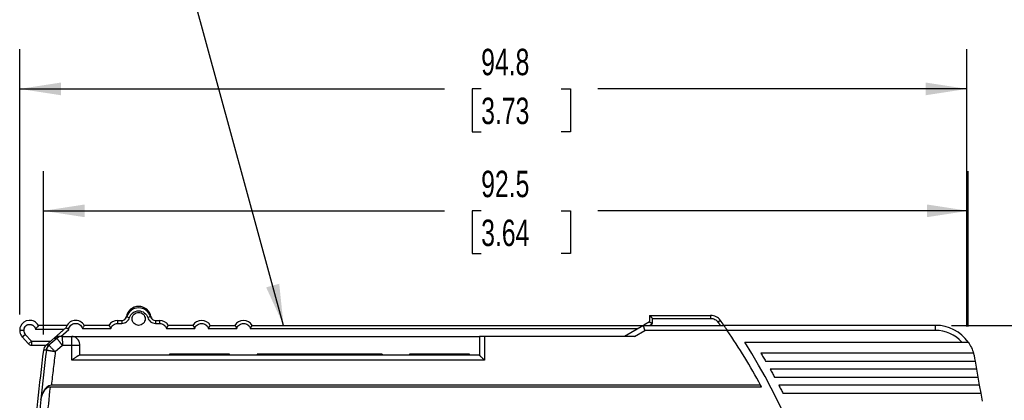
# Model space of a CAD drawing. Header units: millimetres. Extents: x 8 to 341, y 8 to 262.
# Tile 8 of 16: x 117 to 216, y 136 to 174. Entities that reach past the tile are written whole.
import ezdxf

# ---------------------------------------------------------------- set-up
doc = ezdxf.new("R2010")
doc.units = ezdxf.units.MM
doc.header["$LTSCALE"] = 1.25
doc.layers.add('DIMENSIONS', color=140, linetype='Continuous', lineweight=25)
doc.layers.add('TEXT', color=140, linetype='Continuous', lineweight=25)
doc.styles.add('SLDTEXTSTYLE0', font='TXT', dxfattribs={"width": 0.7})
doc.dimstyles.new('SLDDIMSTYLE0', dxfattribs={"dimtxt": 2.69751, "dimasz": 4.1275, "dimexe": 0, "dimexo": 0.0625, "dimgap": 0.674377, "dimtad": 0, "dimtih": 1, "dimtoh": 1, "dimrnd": 1e-09, "dimzin": 12, "dimdsep": 46, "dimtxsty": 'SLDTEXTSTYLE0', "dimsah": 1, "dimcen": 0.09, "dimadec": 0, "dimazin": 3, "dimtfac": 1, "dimtofl": 0, "dimtmove": 0, "dimatfit": 3, "dimfxl": 0, "dimfrac": 2, "dimtolj": 1, "dimtzin": 12, "dimarcsym": 0})
doc.dimstyles.new('SLDDIMSTYLE2', dxfattribs={"dimtxt": 2.69751, "dimasz": 4.1275, "dimexe": 0, "dimexo": 0.0625, "dimgap": 0.674377, "dimtad": 0, "dimtih": 1, "dimtoh": 1, "dimrnd": 1e-09, "dimzin": 4, "dimdsep": 46, "dimtxsty": 'SLDTEXTSTYLE0', "dimsah": 1, "dimcen": 0.09, "dimadec": 0, "dimazin": 1, "dimtfac": 1, "dimtofl": 0, "dimtmove": 0, "dimatfit": 3, "dimfxl": 0, "dimfrac": 2, "dimtolj": 1, "dimtzin": 12, "dimarcsym": 0})
doc.dimstyles.new('SLDDIMSTYLE3', dxfattribs={"dimtxt": 0.18, "dimasz": 4.1275, "dimexe": 0, "dimexo": 0.0625, "dimgap": 0, "dimtad": 0, "dimtih": 1, "dimtoh": 1, "dimdec": 0, "dimrnd": 1e-09, "dimzin": 0, "dimdsep": 46, "dimtxsty": 'Standard', "dimsah": 1, "dimcen": 0.09, "dimadec": 0, "dimazin": 0, "dimtfac": 4.1275, "dimtdec": 0, "dimtofl": 0, "dimtmove": 0, "dimatfit": 3, "dimfxl": 0, "dimfrac": 2, "dimtolj": 1, "dimtzin": 0, "dimarcsym": 0})

# ---------------------------------------------------------------- blocks, each defined once
blk = doc.blocks.new('_D_4')
at = {"layer": 'DIMENSIONS'}
for p, q in [((210.436, 143.459), (230.05, 143.459)), ((226.081, 143.459), (226.081, 129.97)), ((222.073, 125.078), (221.167, 125.078)), ((221.167, 125.078), (221.167, 120.791)), ((230.089, 125.078), (230.995, 125.078)), ((230.995, 125.078), (230.995, 120.791)), ((221.167, 120.791), (222.073, 120.791)), ((226.081, 103.784), (226.081, 120.187)), ((230.995, 120.791), (230.089, 120.791))]:
    blk.add_line(p, q, dxfattribs=at)
for points in [[(226.081, 143.459), (225.446, 139.332), (226.716, 139.332)], [(226.081, 103.784), (226.716, 107.912), (225.446, 107.912)]]:
    blk.add_solid(points, dxfattribs=at)
at = {"layer": 'DIMENSIONS', "char_height": 2.6458, "attachment_point": 1, "style": 'SLDTEXTSTYLE0'}
for s, insert in [('39.7', (222.073, 129.093)), ('1.56', (222.073, 124.202))]:
    blk.add_mtext(s, dxfattribs=dict(at, insert=insert))
blk = doc.blocks.new('_D_6')
at = {"layer": 'DIMENSIONS'}
for p, q in [((117.231, 144.547), (117.231, 171.093)), ((211.998, 143.347), (211.998, 171.093)), ((117.231, 167.124), (159.742, 167.124)), ((163.398, 167.124), (162.492, 167.124)), ((162.492, 167.124), (162.492, 162.837)), ((171.414, 167.124), (172.319, 167.124)), ((172.319, 167.124), (172.319, 162.837)), ((211.998, 167.124), (175.069, 167.124)), ((162.492, 162.837), (163.398, 162.837)), ((172.319, 162.837), (171.414, 162.837))]:
    blk.add_line(p, q, dxfattribs=at)
for points in [[(117.231, 167.124), (121.359, 166.489), (121.359, 167.759)], [(211.998, 167.124), (207.87, 167.759), (207.87, 166.489)]]:
    blk.add_solid(points, dxfattribs=at)
at = {"layer": 'DIMENSIONS', "char_height": 2.6458, "attachment_point": 1, "style": 'SLDTEXTSTYLE0'}
for s, insert in [('94.8', (163.398, 171.139)), ('3.73', (163.398, 166.247))]:
    blk.add_mtext(s, dxfattribs=dict(at, insert=insert))
blk = doc.blocks.new('_D_7')
at = {"layer": 'DIMENSIONS'}
for p, q in [((210.436, 143.459), (244.536, 143.459)), ((240.567, 143.459), (240.567, 109.24)), ((236.559, 104.349), (235.653, 104.349)), ((235.653, 104.349), (235.653, 100.061)), ((244.575, 104.349), (245.481, 104.349)), ((245.481, 104.349), (245.481, 100.061)), ((235.653, 100.061), (236.559, 100.061)), ((245.481, 100.061), (244.575, 100.061)), ((240.567, 63.459), (240.567, 99.458)), ((217.319, 63.459), (244.536, 63.459))]:
    blk.add_line(p, q, dxfattribs=at)
for points in [[(240.567, 143.459), (239.932, 139.332), (241.202, 139.332)], [(240.567, 63.459), (241.202, 67.587), (239.932, 67.587)]]:
    blk.add_solid(points, dxfattribs=at)
at = {"layer": 'DIMENSIONS', "char_height": 2.6458, "attachment_point": 1, "style": 'SLDTEXTSTYLE0'}
for s, insert in [('80.0', (236.559, 108.363)), ('3.15', (236.559, 103.472))]:
    blk.add_mtext(s, dxfattribs=dict(at, insert=insert))
blk = doc.blocks.new('_D_8')
at = {"layer": 'DIMENSIONS'}
for p, q in [((119.599, 142.554), (119.599, 158.889)), ((212.121, 143.347), (212.121, 158.889)), ((119.599, 154.92), (159.742, 154.92)), ((163.398, 154.92), (162.492, 154.92)), ((162.492, 154.92), (162.492, 150.633)), ((171.414, 154.92), (172.319, 154.92)), ((172.319, 154.92), (172.319, 150.633)), ((212.121, 154.92), (175.069, 154.92)), ((162.492, 150.633), (163.398, 150.633)), ((172.319, 150.633), (171.414, 150.633))]:
    blk.add_line(p, q, dxfattribs=at)
for points in [[(119.599, 154.92), (123.727, 154.285), (123.727, 155.555)], [(212.121, 154.92), (207.993, 155.555), (207.993, 154.285)]]:
    blk.add_solid(points, dxfattribs=at)
at = {"layer": 'DIMENSIONS', "char_height": 2.6458, "attachment_point": 1, "style": 'SLDTEXTSTYLE0'}
for s, insert in [('92.5', (163.398, 158.934)), ('3.64', (163.398, 154.043))]:
    blk.add_mtext(s, dxfattribs=dict(at, insert=insert))

msp = doc.modelspace()

# ---------------------------------------------------------------- linework, layer by layer
for p, q in [((127.031, 143.959), (127.031, 143.659)), ((127.031, 143.959), (127.454, 143.959)), ((127.454, 143.959), (127.454, 143.659)), ((127.9, 144.325), (127.934, 144.319)), ((127.933, 144.316), (128.221, 144.231)), ((130.329, 144.316), (130.041, 144.231)), ((130.808, 143.959), (131.231, 143.959)), ((130.808, 143.959), (130.808, 143.659)), ((131.231, 143.959), (131.231, 143.659)), ((180.231, 144.459), (186.351, 144.459)), ((180.231, 144.459), (180.231, 143.803)), ((180.531, 143.629), (180.531, 144.159)), ((180.531, 144.159), (186.351, 144.159)), ((186.351, 144.459), (186.351, 144.159)), ((187.331, 143.952), (187.086, 143.779)), ((121.665, 143.059), (118.823, 143.059)), ((121.965, 143.459), (119.097, 143.459)), ((121.887, 143.256), (119.852, 141.457)), ((121.863, 143.209), (120.674, 142.159)), ((121.354, 142.359), (122.137, 143.051)), ((123.502, 143.159), (126.36, 143.159)), ((126.165, 143.459), (123.697, 143.459)), ((127.031, 143.659), (127.454, 143.659)), ((130.808, 143.659), (131.231, 143.659)), ((131.902, 143.159), (134.76, 143.159)), ((134.565, 143.459), (132.097, 143.459)), ((136.102, 143.159), (138.96, 143.159)), ((136.297, 143.459), (138.765, 143.459)), ((140.302, 143.159), (179.117, 143.159)), ((140.497, 143.459), (179.636, 143.459)), ((179.636, 143.459), (177.731, 142.359)), ((178.731, 142.359), (179.77, 142.959)), ((179.636, 143.459), (187.676, 143.459)), ((180.231, 143.803), (179.675, 143.482)), ((188.019, 142.959), (179.77, 142.959)), ((180.236, 143.459), (180.531, 143.629)), ((208.848, 143.459), (187.676, 143.459)), ((208.848, 142.959), (188.019, 142.959)), ((208.848, 142.959), (208.848, 143.459)), ((117.486, 142.293), (117.784, 142.559)), ((118.112, 141.593), (117.486, 142.293)), ((117.784, 142.559), (118.41, 141.859)), ((118.112, 141.593), (118.41, 141.859)), ((118.41, 141.859), (118.41, 141.459)), ((118.41, 141.859), (120.307, 141.859)), ((120.948, 142.158), (120.16, 141.467)), ((121.474, 142.359), (121.403, 142.356)), ((121.474, 142.359), (122.431, 142.359)), ((122.431, 141.449), (122.431, 142.359)), ((122.431, 142.359), (163.231, 142.359)), ((163.231, 142.359), (163.231, 140.459)), ((163.731, 142.359), (163.731, 139.959)), ((178.731, 142.359), (163.731, 142.359)), ((118.41, 141.459), (119.854, 141.459)), ((119.898, 140.964), (119.898, 140.965)), ((121.516, 141.449), (120.791, 140.813)), ((122.431, 141.449), (121.516, 141.449)), ((122.431, 139.959), (122.431, 141.449)), ((123.231, 141.449), (122.431, 141.449)), ((123.231, 140.459), (123.231, 141.449)), ((189.764, 141.759), (211.486, 141.759)), ((211.998, 141.759), (212.121, 141.759)), ((163.731, 139.959), (122.431, 139.959)), ((163.231, 140.459), (123.173, 140.459)), ((138.231, 140.559), (132.231, 140.559)), ((132.231, 140.559), (132.231, 140.459)), ((138.231, 140.459), (138.231, 140.559)), ((153.481, 140.559), (140.981, 140.559)), ((140.981, 140.559), (140.981, 140.459)), ((153.481, 140.559), (153.481, 140.459)), ((162.231, 140.559), (156.231, 140.559)), ((156.231, 140.559), (156.231, 140.459)), ((162.231, 140.459), (162.231, 140.559)), ((212.664, 140.659), (191.38, 140.659)), ((212.839, 139.859), (212.787, 140.154)), ((191.849, 139.859), (212.839, 139.859)), ((212.98, 139.059), (192.304, 139.059)), ((212.98, 139.059), (212.839, 139.859)), ((213.121, 138.259), (212.98, 139.059)), ((192.743, 138.259), (213.121, 138.259)), ((213.262, 137.459), (213.121, 138.259)), ((191.45, 137.286), (120.273, 137.286)), ((191.357, 137.459), (120.402, 137.459)), ((213.262, 137.459), (193.168, 137.459)), ((213.404, 136.659), (213.262, 137.459)), ((119.342, 136.051), (119.343, 136.055)), ((193.579, 136.659), (213.404, 136.659)), ((213.545, 135.859), (213.404, 136.659))]:
    msp.add_line(p, q)
for centre, radius, start, end in [((129.131, 144.109), 1.25, 9.93876, 170.06124), ((129.131, 143.959), 1.25, 16.60155, 163.39845), ((118.231, 142.959), 1, 30, 221.81031), ((122.831, 142.959), 1, 30, 165.55596), ((127.031, 142.959), 1, 90, 150), ((127.454, 144.459), 0.5, 270, 343.39845), ((127.407, 144.411), 0.5, 319.60732, 350.06124), ((130.808, 144.459), 0.5, 196.60155, 270), ((130.855, 144.411), 0.5, 189.93876, 220.39443), ((131.231, 142.959), 1, 30, 90), ((135.431, 142.959), 1, 30, 150), ((139.631, 142.959), 1, 30, 150), ((186.351, 143.259), 1.2, 35.26924, 90), ((135.731, 107.459), 63.2, 34.72375, 35.26924), ((118.231, 142.959), 0.6, 150.84713, 221.81031), ((135.731, 107.459), 63.2, 28.33875, 34.17406), ((208.848, 139.459), 4, 35.09963, 90), ((208.848, 139.459), 3.5, 41.08233, 90), ((121.476, 141.555), 0.802, 90.12121, 131.17908), ((122.431, 141.559), 0.8, 0, 90), ((118.41, 141.859), 0.4, 221.81031, 270), ((367.731, 110.459), 250, 172.99088, 175.36027), ((367.731, 110.459), 249.703, 172.98291, 174.11669), ((120.393, 140.869), 0.8, 131.46054, 172.99088), ((120.697, 140.862), 0.805, 131.5706, 172.71752), ((135.731, 107.459), 64, 318.62859, 32.40751), ((367.731, 110.459), 248.908, 173.81277, 175.36709), ((135.731, 107.459), 63.2, 28.16049, 28.33875), ((367.731, 110.459), 249.704, 174.11749, 175.39422)]:
    msp.add_arc(centre, radius, start, end)
for points, knots in [([(128.221, 144.231), (128.279, 144.425), (128.401, 144.6), (128.726, 144.842), (128.928, 144.909), (129.334, 144.909), (129.536, 144.842), (129.861, 144.6), (129.983, 144.425), (130.041, 144.231)], [0, 0, 0, 0, 0.25, 0.25, 0.5, 0.5, 0.75, 0.75, 1, 1, 1, 1]), ([(127.454, 143.659), (127.625, 143.659), (127.795, 143.716), (128.069, 143.92), (128.172, 144.067), (128.221, 144.231)], [0, 0, 0, 0, 0.5, 0.5, 1, 1, 1, 1]), ([(129.781, 144.109), (129.781, 144.279), (129.711, 144.449), (129.47, 144.689), (129.301, 144.759), (128.961, 144.759), (128.792, 144.689), (128.551, 144.449), (128.481, 144.279), (128.481, 143.939), (128.551, 143.77), (128.792, 143.529), (128.961, 143.459), (129.301, 143.459), (129.47, 143.529), (129.711, 143.77), (129.781, 143.939), (129.781, 144.109)], [0, 0, 0, 0, 0.125, 0.125, 0.25, 0.25, 0.375, 0.375, 0.5, 0.5, 0.625, 0.625, 0.75, 0.75, 0.875, 0.875, 1, 1, 1, 1]), ([(130.041, 144.231), (130.09, 144.067), (130.193, 143.92), (130.467, 143.716), (130.637, 143.659), (130.808, 143.659)], [0, 0, 0, 0, 0.5, 0.5, 1, 1, 1, 1]), ([(130.332, 144.32), (130.332, 144.32), (130.361, 144.325), (130.361, 144.325), (130.362, 144.325)], [0, 0, 0, 0, 0.00856, 1, 1, 1, 1]), ([(180.231, 144.459), (180.232, 144.459), (180.233, 144.457), (180.244, 144.446), (180.262, 144.428), (180.287, 144.403), (180.321, 144.369), (180.366, 144.325), (180.416, 144.275), (180.472, 144.219), (180.509, 144.181), (180.531, 144.159)], [0, 0, 0, 0, 0.078905, 0.161456, 0.249272, 0.343701, 0.445831, 0.573909, 0.723985, 0.838145, 1, 1, 1, 1]), ([(186.351, 144.159), (186.494, 144.159), (186.637, 144.124), (186.892, 143.993), (187.003, 143.896), (187.086, 143.779)], [0, 0, 0, 0, 0.5, 0.5, 1, 1, 1, 1]), ([(117.707, 143.252), (117.719, 143.272), (117.744, 143.313), (117.79, 143.368), (117.841, 143.417), (117.898, 143.46), (117.96, 143.496), (118.026, 143.525), (118.094, 143.545), (118.163, 143.557), (118.253, 143.562), (118.364, 143.55), (118.467, 143.513), (118.577, 143.456), (118.635, 143.4), (118.678, 143.359)], [0, 0, 0, 0, 0.062546, 0.125091, 0.187637, 0.250182, 0.312728, 0.375273, 0.437819, 0.500364, 0.558459, 0.674782, 0.791093, 0.844351, 1, 1, 1, 1]), ([(118.678, 143.359), (118.69, 143.345), (118.715, 143.316), (118.746, 143.269), (118.777, 143.212), (118.806, 143.142), (118.817, 143.087), (118.823, 143.059)], [0, 0, 0, 0, 0.166631, 0.33329, 0.500008, 0.750058, 1, 1, 1, 1]), ([(119.097, 143.459), (119.097, 143.459), (119.066, 143.404), (118.966, 143.246), (118.897, 143.148), (118.823, 143.059)], [0, 0, 0, 0, 0.5, 0.5, 1, 1, 1, 1]), ([(122.137, 143.051), (122.121, 143.059), (122.092, 143.075), (122.05, 143.099), (122.015, 143.119), (121.986, 143.135), (121.964, 143.148), (121.925, 143.171), (121.877, 143.2), (121.867, 143.206), (121.863, 143.209)], [0, 0, 0, 0, 0.111605, 0.214498, 0.306324, 0.385355, 0.450492, 0.501158, 0.759457, 1, 1, 1, 1]), ([(122.137, 143.051), (122.158, 143.208), (122.234, 143.358), (122.464, 143.576), (122.617, 143.645), (122.934, 143.67), (123.096, 143.626), (123.358, 143.447), (123.457, 143.311), (123.502, 143.159)], [0, 0, 0, 0, 0.25, 0.25, 0.5, 0.5, 0.75, 0.75, 1, 1, 1, 1]), ([(123.697, 143.459), (123.697, 143.459), (123.696, 143.457), (123.689, 143.445), (123.677, 143.426), (123.662, 143.399), (123.633, 143.352), (123.582, 143.271), (123.53, 143.199), (123.502, 143.159)], [0, 0, 0, 0, 0.091928, 0.18574, 0.282189, 0.381967, 0.485701, 0.720975, 1, 1, 1, 1]), ([(126.165, 143.459), (126.165, 143.459), (126.166, 143.457), (126.174, 143.444), (126.185, 143.425), (126.201, 143.398), (126.221, 143.366), (126.243, 143.33), (126.269, 143.29), (126.297, 143.247), (126.328, 143.203), (126.349, 143.174), (126.36, 143.159)], [0, 0, 0, 0, 0.09638, 0.192363, 0.288712, 0.386039, 0.484757, 0.585063, 0.686957, 0.790276, 0.89474, 1, 1, 1, 1]), ([(126.36, 143.159), (126.403, 143.303), (126.493, 143.431), (126.733, 143.61), (126.882, 143.659), (127.031, 143.659)], [0, 0, 0, 0, 0.5, 0.5, 1, 1, 1, 1]), ([(131.231, 143.659), (131.381, 143.659), (131.53, 143.61), (131.769, 143.431), (131.859, 143.303), (131.902, 143.159)], [0, 0, 0, 0, 0.5, 0.5, 1, 1, 1, 1]), ([(132.097, 143.459), (132.097, 143.459), (132.096, 143.457), (132.09, 143.447), (132.081, 143.431), (132.068, 143.409), (132.041, 143.365), (131.989, 143.281), (131.933, 143.202), (131.902, 143.159)], [0, 0, 0, 0, 0.084574, 0.170433, 0.258159, 0.348297, 0.44135, 0.695535, 1, 1, 1, 1]), ([(134.565, 143.459), (134.565, 143.459), (134.566, 143.457), (134.574, 143.444), (134.585, 143.425), (134.601, 143.398), (134.621, 143.366), (134.643, 143.33), (134.669, 143.29), (134.697, 143.247), (134.728, 143.203), (134.749, 143.174), (134.76, 143.159)], [0, 0, 0, 0, 0.09638, 0.192363, 0.288712, 0.386039, 0.484757, 0.585063, 0.686957, 0.790276, 0.89474, 1, 1, 1, 1]), ([(134.76, 143.159), (134.803, 143.303), (134.893, 143.431), (135.133, 143.61), (135.282, 143.659), (135.581, 143.659), (135.73, 143.61), (135.969, 143.431), (136.059, 143.303), (136.102, 143.159)], [0, 0, 0, 0, 0.25, 0.25, 0.5, 0.5, 0.75, 0.75, 1, 1, 1, 1]), ([(136.297, 143.459), (136.297, 143.459), (136.296, 143.457), (136.29, 143.447), (136.281, 143.431), (136.268, 143.409), (136.241, 143.365), (136.189, 143.281), (136.133, 143.202), (136.102, 143.159)], [0, 0, 0, 0, 0.0845741, 0.1704333, 0.2581591, 0.3482972, 0.4413505, 0.6955352, 1, 1, 1, 1]), ([(138.765, 143.459), (138.765, 143.459), (138.766, 143.457), (138.774, 143.444), (138.785, 143.425), (138.801, 143.398), (138.821, 143.366), (138.843, 143.33), (138.869, 143.29), (138.897, 143.247), (138.928, 143.203), (138.949, 143.174), (138.96, 143.159)], [0, 0, 0, 0, 0.09638, 0.192363, 0.288712, 0.386039, 0.484757, 0.585063, 0.686957, 0.790276, 0.89474, 1, 1, 1, 1]), ([(138.96, 143.159), (139.003, 143.303), (139.093, 143.431), (139.333, 143.61), (139.482, 143.659), (139.781, 143.659), (139.93, 143.61), (140.169, 143.431), (140.259, 143.303), (140.302, 143.159)], [0, 0, 0, 0, 0.25, 0.25, 0.5, 0.5, 0.75, 0.75, 1, 1, 1, 1]), ([(140.302, 143.159), (140.315, 143.178), (140.342, 143.214), (140.379, 143.269), (140.413, 143.32), (140.442, 143.367), (140.466, 143.406), (140.483, 143.436), (140.495, 143.456), (140.496, 143.458), (140.497, 143.459)], [0, 0, 0, 0, 0.131495, 0.261601, 0.389679, 0.515321, 0.638484, 0.759608, 0.879651, 1, 1, 1, 1]), ([(179.77, 142.959), (179.764, 142.983), (179.752, 143.029), (179.734, 143.094), (179.718, 143.152), (179.705, 143.202), (179.693, 143.245), (179.684, 143.282), (179.669, 143.336), (179.652, 143.398), (179.639, 143.45), (179.637, 143.456), (179.636, 143.459)], [0, 0, 0, 0, 0.092564, 0.178369, 0.257416, 0.329709, 0.395253, 0.454054, 0.506124, 0.677834, 0.842246, 1, 1, 1, 1]), ([(180.231, 143.803), (180.232, 143.802), (180.233, 143.801), (180.244, 143.795), (180.262, 143.785), (180.287, 143.771), (180.33, 143.746), (180.409, 143.699), (180.486, 143.655), (180.531, 143.629)], [0, 0, 0, 0, 0.088964, 0.180666, 0.275747, 0.374783, 0.478286, 0.693835, 1, 1, 1, 1]), ([(188.019, 142.959), (188.001, 142.985), (187.971, 143.03), (187.93, 143.089), (187.886, 143.153), (187.839, 143.222), (187.785, 143.301), (187.738, 143.369), (187.703, 143.421), (187.68, 143.453), (187.677, 143.457), (187.676, 143.459)], [0, 0, 0, 0, 0.105623, 0.189132, 0.250518, 0.383053, 0.499941, 0.6377, 0.765861, 0.885993, 1, 1, 1, 1]), ([(121.214, 142.359), (121.194, 142.359), (121.152, 142.358), (121.088, 142.35), (121.021, 142.337), (120.932, 142.312), (120.809, 142.261), (120.724, 142.197), (120.674, 142.159)], [0, 0, 0, 0, 0.094587, 0.198253, 0.311287, 0.433797, 0.665249, 1, 1, 1, 1]), ([(121.405, 142.347), (121.332, 142.339), (121.163, 142.321), (121.025, 142.217), (120.947, 142.159)], [0, 0, 0, 0, 0.430204, 1, 1, 1, 1]), ([(121.516, 141.449), (121.496, 141.474), (121.458, 141.521), (121.403, 141.59), (121.352, 141.653), (121.306, 141.711), (121.265, 141.761), (121.23, 141.805), (121.2, 141.843), (121.176, 141.874), (121.156, 141.898), (121.14, 141.918), (121.104, 141.963), (121.051, 142.029), (120.996, 142.098), (120.96, 142.143), (120.952, 142.153), (120.948, 142.158)], [0, 0, 0, 0, 0.068667, 0.134209, 0.195909, 0.253157, 0.305462, 0.352449, 0.393844, 0.429462, 0.459188, 0.482956, 0.500736, 0.632833, 0.761391, 0.8843, 1, 1, 1, 1]), ([(121.474, 142.357), (121.474, 142.353), (121.475, 142.347), (121.476, 142.322), (121.478, 142.285), (121.48, 142.234), (121.484, 142.167), (121.487, 142.084), (121.492, 141.984), (121.497, 141.87), (121.502, 141.74), (121.509, 141.599), (121.513, 141.5), (121.516, 141.449)], [0, 0, 0, 0, 0.070921, 0.145836, 0.224748, 0.307657, 0.394565, 0.485471, 0.580377, 0.679283, 0.782189, 0.889095, 1, 1, 1, 1]), ([(163.731, 142.359), (163.6, 142.359), (163.47, 142.359), (163.285, 142.359), (163.231, 142.359), (163.231, 142.359)], [0, 0, 0, 0, 0.5, 0.5, 1, 1, 1, 1]), ([(119.898, 140.965), (119.874, 140.965), (119.826, 140.965), (119.766, 140.965), (119.714, 140.965), (119.672, 140.966), (119.64, 140.966), (119.617, 140.966), (119.602, 140.966), (119.6, 140.966), (119.599, 140.966)], [0, 0, 0, 0, 0.124986, 0.249976, 0.374969, 0.499966, 0.624967, 0.749973, 0.874984, 1, 1, 1, 1]), ([(119.898, 140.965), (119.909, 141.058), (119.938, 141.153), (120.028, 141.326), (120.09, 141.404), (120.16, 141.467)], [0, 0, 0, 0, 0.5, 0.5, 1, 1, 1, 1]), ([(120.791, 140.813), (120.759, 140.818), (120.697, 140.829), (120.605, 140.844), (120.517, 140.859), (120.434, 140.873), (120.357, 140.886), (120.285, 140.898), (120.22, 140.909), (120.161, 140.919), (120.108, 140.928), (120.062, 140.936), (120.022, 140.943), (119.988, 140.949), (119.959, 140.954), (119.936, 140.958), (119.919, 140.961), (119.906, 140.963), (119.901, 140.964), (119.898, 140.964)], [0, 0, 0, 0, 0.072374, 0.143054, 0.212039, 0.27933, 0.344927, 0.408829, 0.471037, 0.531551, 0.590372, 0.647499, 0.702933, 0.756674, 0.808723, 0.859079, 0.907744, 0.954717, 1, 1, 1, 1]), ([(120.162, 141.465), (120.165, 141.462), (120.171, 141.456), (120.189, 141.437), (120.216, 141.41), (120.253, 141.372), (120.301, 141.322), (120.361, 141.259), (120.432, 141.185), (120.513, 141.101), (120.602, 141.008), (120.695, 140.911), (120.759, 140.845), (120.791, 140.813)], [0, 0, 0, 0, 0.066883, 0.139713, 0.218521, 0.30317, 0.393307, 0.488338, 0.587409, 0.689432, 0.793127, 0.897112, 1, 1, 1, 1]), ([(123.231, 141.449), (123.231, 141.475), (123.231, 141.506), (123.231, 141.549), (123.231, 141.559), (123.231, 141.559)], [0, 0, 0, 0, 0.5, 0.5, 1, 1, 1, 1]), ([(211.486, 141.759), (211.581, 141.759), (211.674, 141.759), (211.851, 141.759), (211.933, 141.759), (211.998, 141.759)], [0, 0, 0, 0, 0.5, 0.5, 1, 1, 1, 1]), ([(120.791, 140.813), (120.723, 140.254), (120.588, 139.137), (120.464, 138.018), (120.402, 137.459)], [0, 0, 0, 0, 0.500013, 1, 1, 1, 1]), ([(122.431, 139.959), (122.461, 139.983), (122.514, 140.025), (122.585, 140.081), (122.663, 140.142), (122.75, 140.209), (122.857, 140.288), (122.958, 140.359), (123.05, 140.416), (123.123, 140.452), (123.157, 140.457), (123.173, 140.459)], [0, 0, 0, 0, 0.103849, 0.187212, 0.250089, 0.382761, 0.499397, 0.645786, 0.776589, 0.893758, 1, 1, 1, 1]), ([(163.731, 139.959), (163.706, 139.985), (163.66, 140.031), (163.598, 140.092), (163.529, 140.161), (163.456, 140.235), (163.376, 140.314), (163.313, 140.378), (163.266, 140.425), (163.237, 140.454), (163.233, 140.458), (163.231, 140.459)], [0, 0, 0, 0, 0.113267, 0.205336, 0.27621, 0.426276, 0.554434, 0.680793, 0.795523, 0.900936, 1, 1, 1, 1]), ([(212.787, 140.154), (212.777, 140.211), (212.755, 140.324), (212.714, 140.493), (212.681, 140.604), (212.664, 140.659)], [0, 0, 0, 0, 0.333438, 0.666562, 1, 1, 1, 1]), ([(120.402, 137.459), (120.314, 137.459), (120.229, 137.437), (120.076, 137.368), (120.006, 137.321), (119.821, 137.164), (119.725, 137.037), (119.487, 136.642), (119.392, 136.351), (119.343, 136.055)], [0, 0, 0, 0, 0.125, 0.125, 0.25, 0.25, 0.5, 0.5, 1, 1, 1, 1]), ([(120.273, 137.286), (120.196, 137.286), (120.121, 137.267), (119.987, 137.206), (119.926, 137.165), (119.764, 137.028), (119.679, 136.916), (119.47, 136.57), (119.387, 136.314), (119.343, 136.055)], [0, 0, 0, 0, 0.125, 0.125, 0.25, 0.25, 0.5, 0.5, 1, 1, 1, 1])]:
    msp.add_open_spline(points, degree=3, knots=knots)
for points in [[(121.863, 143.209), (121.863, 143.209), (121.863, 143.209), (121.863, 143.209)], [(187.086, 143.779), (187.161, 143.673), (187.236, 143.566), (187.31, 143.459)], [(120.674, 142.159), (120.717, 142.159), (120.808, 142.159), (120.947, 142.159)], [(120.947, 142.159), (120.947, 142.159), (120.948, 142.159), (120.948, 142.158)], [(121.474, 142.359), (121.347, 142.359), (121.26, 142.359), (121.214, 142.359)], [(121.474, 142.359), (121.474, 142.359), (121.474, 142.358), (121.474, 142.357)], [(120.16, 141.467), (119.963, 141.468), (119.864, 141.468), (119.864, 141.468)], [(120.162, 141.465), (120.162, 141.466), (120.161, 141.466), (120.16, 141.467)], [(212.121, 141.759), (212.357, 141.423), (212.541, 141.051), (212.664, 140.659)], [(191.38, 140.659), (191.459, 140.526), (191.617, 140.261), (191.772, 139.993), (191.849, 139.859)], [(192.304, 139.059), (192.378, 138.926), (192.526, 138.66), (192.671, 138.393), (192.743, 138.259)], [(193.168, 137.459), (193.237, 137.326), (193.376, 137.06), (193.511, 136.793), (193.579, 136.659)]]:
    msp.add_open_spline(points, degree=3)
at = {"layer": 'DIMENSIONS'}
msp.add_line((117.631, 142.959), (117.231, 142.959), dxfattribs=at)

# ---------------------------------------------------------------- dimensions: what is measured, and where the dimension line sits
for base, p1, p2, picture, middle in [((211.998, 167.124), (117.231, 142.959), (211.998, 141.759), '_D_6', (167.406, 167.124)), ((212.121, 154.92), (119.599, 140.966), (212.121, 141.759), '_D_8', (167.406, 154.92))]:
    dim = msp.add_linear_dim(base=base, p1=p1, p2=p2, dimstyle='SLDDIMSTYLE0', dxfattribs=at)
    dim.commit()
    dim.dimension.update_dxf_attribs({"geometry": picture, "text_midpoint": middle, "dimtype": 160})
for base, p1, p2, dimstyle, picture, middle in [((226.081063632, 143.459303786), (229.642864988, 103.784303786), (208.848108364, 143.459303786), 'SLDDIMSTYLE0', '_D_4', (226.081063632, 125.078435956)), ((240.567, 63.459), (208.848, 143.459), (215.731, 63.459), 'SLDDIMSTYLE2', '_D_7', (240.567, 104.349))]:
    dim = msp.add_linear_dim(base=base, p1=p1, p2=p2, angle=90, dimstyle=dimstyle, dxfattribs=at)
    dim.commit()
    dim.dimension.update_dxf_attribs({"geometry": picture, "text_midpoint": middle, "dimtype": 160})

# ---------------------------------------------------------------- leaders
at = {"layer": 'TEXT'}
msp.add_leader([(143.63, 143.459), (133.611, 180.097), (125.674, 180.097)], dimstyle='SLDDIMSTYLE3', dxfattribs=at)

doc.saveas('drawing.dxf')
